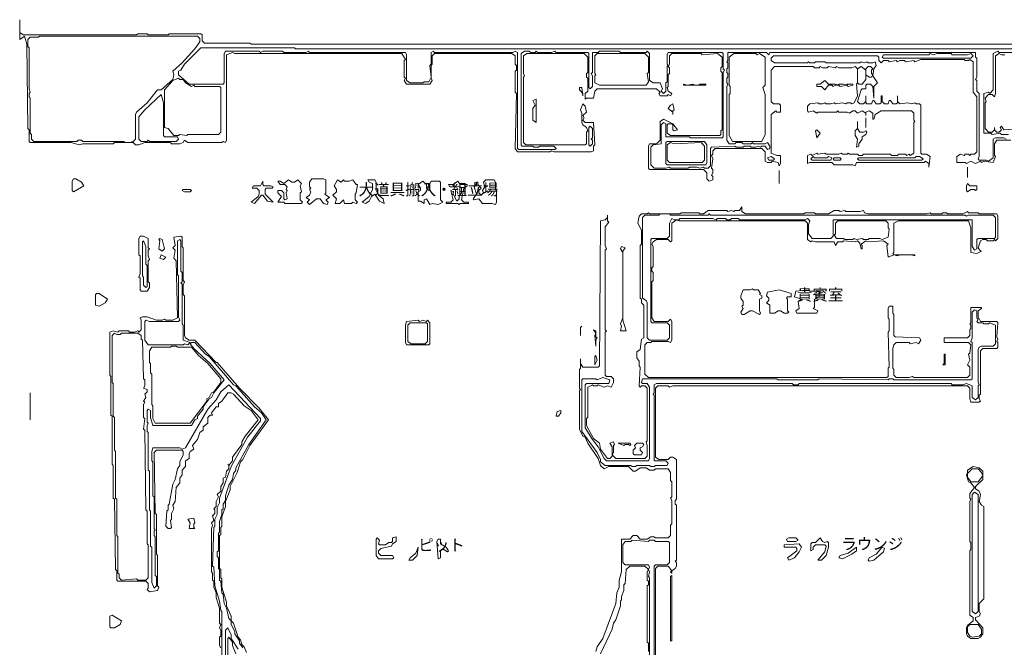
# Model space of a CAD drawing. Header units: millimetres. Extents: x -1438 to 61027, y -4147 to 36493.
# Tile 2 of 4: x -411 to 34212, y 14445 to 36493. Entities that reach past the tile are written whole.
import ezdxf

# ---------------------------------------------------------------- set-up
doc = ezdxf.new("R2010")
doc.units = ezdxf.units.MM
doc.layers.add('EDITABLE_ROOM_LABELS', color=7, linetype='Continuous', lineweight=18, true_color=0x50555f)
doc.layers.add('RASTER_CONTOURS', color=7, linetype='Continuous', lineweight=18, true_color=0x50555f)
doc.styles.add('JAPANESE', font='msgothic.ttc')

msp = doc.modelspace()

# ---------------------------------------------------------------- linework, layer by layer
at = {"layer": 'RASTER_CONTOURS'}
for points in [[(34973, 35630), (7726, 35630), (7685, 35671), (6082, 35671), (6000, 35753), (6000, 35959), (5959, 36000), (4849, 36000), (4808, 35959), (4110, 35959), (4068, 36000), (3740, 36000), (3699, 35959), (-288, 35959), (-411, 36041), (-411, 36493), (-411, 35795), (-247, 35918), (-164, 35630), (-123, 32671), (-82, 32630), (-82, 32219), (-41, 32178), (1397, 32178), (1685, 32096), (1808, 32137), (2877, 32137), (2918, 32178), (3575, 32178), (3658, 32096), (3781, 32096), (3986, 32178), (4890, 32178), (4932, 32137), (5219, 32137), (5342, 32178), (5384, 32260), (5507, 32178), (6699, 32178), (6740, 32219), (6822, 32178), (6863, 32260), (6863, 35260), (7068, 35342), (7151, 35301), (13027, 35301), (13151, 35096), (13110, 35055), (13110, 34479), (13151, 34438), (13110, 34356), (13192, 34233), (14014, 34233), (14096, 34356), (14055, 34438), (14055, 34890), (14096, 34932), (14096, 35219), (14178, 35301), (16890, 35301), (17014, 35219), (17014, 34932), (17055, 34890), (17055, 34726), (17014, 34685), (17014, 33945), (17055, 33904), (17014, 31973), (17096, 31849), (18247, 31849), (18288, 31890), (18370, 31849), (19685, 31849), (19767, 31890), (19767, 32055), (19808, 32096), (19767, 32877), (19479, 32877), (19397, 32959), (19438, 33041), (19397, 33123), (19521, 33247), (19479, 33452), (19397, 33534), (19315, 33329), (19356, 33205), (19356, 32877), (19397, 32795), (19521, 32712), (19562, 32589), (19521, 32548), (19521, 32137), (19479, 32096), (17384, 32096), (17301, 32178), (17301, 34479), (17342, 34521), (17301, 34603), (17301, 35219), (17425, 35301), (19438, 35301), (19562, 35178), (19562, 34644), (19521, 34603), (19521, 34479), (19562, 34438), (19562, 33986), (19479, 33904), (19479, 33699), (19521, 33740), (19767, 33740), (19808, 33986), (19890, 34068), (21986, 34068), (22110, 33945), (22068, 33904), (22110, 33822), (22356, 33822), (22397, 33863), (22479, 33822), (22521, 33904), (22397, 33986), (22356, 34110), (22397, 34151), (22397, 34562), (22438, 34603), (22438, 34808), (22397, 34849), (22438, 34932), (22438, 35219), (22521, 35301), (23548, 35301), (23589, 35260), (24123, 35301), (24288, 35178), (24288, 34849), (24247, 34808), (24247, 34685), (24288, 34644), (24288, 32630), (24247, 32589), (24247, 32466), (24205, 32425), (22479, 32425), (22356, 32507), (22356, 32795), (22397, 32836), (22521, 32836), (22562, 32795), (22562, 32630), (22603, 32589), (22726, 32630), (22562, 32836), (22233, 33000), (22110, 32918), (22110, 32260), (21986, 32137), (21740, 32137), (21699, 32055), (21699, 31274), (21740, 31233), (23630, 31233), (23753, 31110), (23753, 30904), (23836, 30822), (23959, 30863), (23959, 30986), (23918, 31027), (23959, 31110), (23959, 31233), (23918, 31274), (23959, 31603), (23918, 31726), (23959, 31767), (23959, 31890), (24041, 31973), (25685, 31973), (25808, 31849), (25808, 31521), (25890, 31479), (26014, 31479), (26055, 31521), (26260, 31479), (26301, 31356), (26342, 31438), (26342, 31726), (26219, 31726), (26014, 31808), (26014, 33164), (26178, 33288), (26219, 33247), (26342, 33247), (26342, 33493), (26301, 33534), (26096, 33534), (26014, 33616), (26014, 34726), (26137, 34849), (27493, 34849), (27534, 34808), (27699, 34808), (27740, 34849), (27822, 34808), (27986, 34808), (28027, 34849), (28274, 34808), (28315, 34849), (28397, 34808), (28849, 34808), (28973, 34849), (29055, 34767), (29055, 34274), (29014, 34233), (29055, 33822), (28932, 33575), (28849, 33534), (28808, 33575), (28685, 33575), (28644, 33534), (28521, 33575), (28274, 33534), (28233, 33575), (28110, 33534), (27945, 33534), (27904, 33575), (27822, 33534), (27699, 33534), (27658, 33575), (27370, 33534), (27288, 33452), (27288, 33288), (27329, 33247), (27493, 33288), (27616, 33205), (27658, 33247), (28315, 33247), (28356, 33288), (28397, 33247), (28685, 33247), (28767, 33205), (28890, 33288), (28973, 33288), (29055, 33205), (29219, 33288), (29342, 33205), (29342, 33123), (29342, 33247), (29466, 33288), (29589, 33205), (29589, 33000), (29630, 33000), (29671, 33164), (29877, 33288), (30945, 33288), (31027, 33205), (31027, 32959), (31068, 32918), (31027, 32877), (31027, 31808), (30904, 31726), (30863, 31767), (30781, 31726), (30740, 31767), (30493, 31767), (30452, 31726), (30247, 31726), (30205, 31767), (29260, 31767), (29219, 31726), (29096, 31726), (29055, 31767), (28767, 31767), (28726, 31808), (28685, 31767), (28521, 31767), (28479, 31808), (28397, 31767), (27945, 31767), (27904, 31808), (27658, 31767), (27616, 31808), (27452, 31726), (27411, 31767), (27288, 31726), (27288, 31438), (27370, 31479), (28151, 31479), (28233, 31397), (28890, 31397), (28973, 31356), (29014, 31479), (31397, 31479), (31438, 31521), (31562, 31438), (31562, 31315), (31603, 31685), (31479, 31767), (31315, 31767), (31274, 31808), (31274, 33493), (31233, 33534), (31110, 33534), (31068, 33575), (30945, 33534), (30822, 33575), (30534, 33534), (30452, 33616), (30452, 33822), (30452, 33575), (30411, 33534), (30288, 33534), (30205, 33658), (30164, 33658), (30123, 33534), (30000, 33534), (29918, 33616), (29918, 33822), (29877, 33822), (29877, 33575), (29836, 33534), (29712, 33534), (29630, 33658), (29589, 33658), (29548, 33534), (29384, 33534), (29342, 33575), (29342, 33822), (29342, 33616), (29260, 33534), (29137, 33534), (29055, 33616), (29178, 34027), (29219, 34068), (29342, 34068), (29342, 34192), (29384, 34233), (29507, 34233), (29589, 34151), (29630, 33740), (29630, 34151), (29753, 34274), (29589, 34521), (29630, 34767), (29712, 34890), (29671, 35014), (29589, 34973), (29425, 34973), (29384, 35014), (29301, 34973), (29178, 35014), (29137, 34973), (27945, 34973), (27904, 35014), (27575, 35014), (27534, 34973), (27370, 34973), (27329, 35014), (27288, 34973), (26137, 34973), (26014, 35055), (26014, 35137), (26096, 35219), (29753, 35219), (29795, 35178), (29795, 35055), (29877, 34973), (29959, 35055), (30123, 35055), (30164, 35014), (30411, 35055), (30452, 35014), (30534, 35055), (30699, 35055), (30740, 35014), (31027, 35055), (31068, 35014), (31274, 35096), (32795, 35096), (32836, 35055), (32959, 35055), (33000, 35096), (33123, 35014), (33123, 33945), (33247, 33781), (33247, 31849), (33164, 31767), (33041, 31767), (33000, 31726), (32959, 31767), (32836, 31767), (32795, 31726), (32671, 31767), (32548, 31685), (32548, 31479), (32836, 31479), (32877, 31438), (33041, 31521), (33205, 31438), (33370, 31521), (33411, 31479), (33493, 31521), (33822, 31479), (33904, 31685), (33863, 31726), (33863, 32137), (33945, 32260), (34438, 32260)], [(34274, 32301), (34192, 32342), (33904, 32342), (33822, 32301), (33822, 31644), (33658, 31521), (33575, 31562), (33329, 31562), (33288, 31603), (33329, 31685), (33329, 33904), (33247, 33986), (33247, 34356), (33205, 34397), (33247, 34479), (33247, 35137), (33205, 35178), (33205, 35342), (25973, 35342), (25932, 35260), (25849, 35342), (24493, 35342), (24493, 35055), (24452, 35014), (24493, 34973), (24493, 34808), (24452, 34767), (24452, 34644), (24493, 34603), (24493, 34479), (24452, 34438), (24452, 34274), (24493, 34233), (24452, 34151), (24452, 32260), (24534, 32137), (24740, 32137), (24781, 32178), (24986, 32178), (25027, 32137), (25315, 32137), (25356, 32178), (25397, 32137), (25808, 32137), (25890, 32178), (25973, 32055), (25973, 31973), (25890, 31932), (25808, 32055), (25685, 32055), (25644, 32014), (25562, 32055), (25479, 32014), (25315, 32014), (25274, 32055), (25068, 32055), (25027, 32014), (24781, 32014), (24740, 32055), (23918, 32014), (23877, 31973), (23877, 31356), (23795, 31274), (23671, 31274), (23630, 31315), (23507, 31274), (23384, 31315), (23137, 31315), (23096, 31274), (22479, 31274), (22438, 31315), (22315, 31274), (21904, 31274), (21781, 31397), (21781, 32014), (21863, 32096), (22151, 32137), (22151, 32795), (22233, 32877), (22315, 32836), (22315, 32384), (23137, 32384), (23178, 32342), (24288, 32342), (24329, 32384), (24329, 34644), (24370, 34726), (24329, 34767), (24329, 35301), (24288, 35342), (22397, 35342), (22356, 35260), (22356, 34932), (22397, 34890), (22356, 34849), (22356, 34315), (22315, 34274), (22315, 33986), (22233, 33904), (22151, 33986), (22192, 34068), (22110, 34274), (21863, 34274), (21740, 34356), (21740, 35301), (21658, 35384), (21616, 35342), (20712, 35342), (20671, 35384), (19973, 35384), (19932, 35342), (19726, 35342), (19726, 34644), (19685, 34603), (19726, 34521), (19726, 34151), (19644, 34068), (19603, 34110), (19603, 35301), (19562, 35342), (18452, 35342), (18411, 35384), (18288, 35342), (17795, 35342), (17753, 35384), (17712, 35342), (17548, 35342), (17507, 35384), (17342, 35384), (17219, 35301), (17219, 32096), (17260, 32055), (17630, 32055), (17671, 32014), (17836, 32014), (17877, 32055), (18370, 32055), (18452, 31973), (18411, 31932), (17137, 31932), (17096, 31973), (17096, 35342), (17014, 35384), (16932, 35342), (14178, 35342), (14137, 35384), (14055, 35342), (14055, 34932), (14014, 34890), (14055, 34479), (13973, 34315), (13808, 34315), (13767, 34274), (13315, 34274), (13192, 34356), (13192, 35260), (13151, 35342), (9781, 35342), (9740, 35384), (9658, 35342), (8877, 35342), (8836, 35384), (8137, 35384), (8055, 35342), (8014, 35384), (6822, 35384), (6781, 35301), (6781, 34274), (6740, 34233), (5548, 34233), (5178, 34562), (5178, 34685), (5260, 34726), (5384, 34932), (5959, 35507), (9247, 35507), (9288, 35466), (36288, 35466)], [(35959, 35342), (34027, 35342), (33986, 35384), (33822, 35301), (33822, 34027), (33699, 33904), (33658, 33945), (33493, 33904), (33493, 32507), (33740, 32507), (33781, 32466), (34068, 32507), (34110, 32466), (34356, 32466)], [(34808, 32671), (34192, 32630), (34110, 32753), (34068, 32712), (34110, 32630), (34027, 32548), (33945, 32548), (33863, 32630), (33863, 32712), (33863, 32630), (33781, 32548), (33658, 32548), (33534, 32671), (33534, 33575), (33575, 33616), (33534, 33740), (33658, 33863), (33781, 33863), (33863, 33781), (33904, 33904), (33904, 35219), (34027, 35301), (34110, 35260), (34233, 35260)], [(21945, 12000), (21945, 17219), (22027, 17301), (22397, 17301), (22521, 17137), (22479, 17096), (22521, 17055), (22521, 17137), (22644, 17219), (22685, 17301), (22685, 17425), (22644, 17466), (22685, 17507), (22685, 19438), (22644, 19479), (22644, 19603), (22685, 19644), (22685, 21041), (22562, 21123), (22479, 21123), (22397, 21041), (22068, 21041), (21945, 21123), (21945, 23548), (22027, 23630), (22397, 23630), (22438, 23589), (22562, 23630), (32918, 23630), (33000, 23548), (33000, 23178), (33041, 23055), (33329, 23055), (33370, 23096), (33329, 23178), (33329, 23301), (33370, 23342), (33370, 24863), (33452, 24945), (33945, 24945), (33986, 24986), (33986, 25151), (33945, 25192), (33986, 25274), (33945, 25356), (33986, 25849), (33945, 25890), (33370, 25890), (33288, 26055), (33288, 26260), (33411, 26342), (33411, 26384), (33041, 26384), (33041, 25849), (33000, 25808), (33041, 25767), (33041, 25644), (33000, 25603), (33000, 25397), (32918, 25315), (32096, 25315), (32096, 25151), (32959, 25151), (33041, 25068), (33000, 24781), (32959, 24740), (33000, 24534), (32918, 24370), (33000, 24288), (33000, 24000), (32918, 23918), (31027, 23918), (30986, 23959), (30863, 23918), (30411, 23918), (30329, 24000), (30329, 24205), (30288, 24247), (30288, 24945), (30329, 25068), (30411, 25151), (30863, 25151), (30904, 25110), (31110, 25151), (31192, 25110), (31274, 25233), (31233, 25315), (30370, 25356), (30329, 25397), (30329, 26137), (30288, 26178), (30288, 26425), (30164, 26425), (30123, 26342), (30123, 26014), (30164, 25973), (30164, 25562), (30123, 25521), (30164, 24288), (30123, 24247), (30123, 23959), (30082, 23918), (21699, 23918), (21575, 24041), (21575, 25068), (21658, 25151), (21781, 25151), (21822, 25192), (22397, 25192), (22479, 25151), (22521, 25233), (22521, 25890), (22479, 25973), (22397, 25890), (21904, 25890), (21822, 26014), (21822, 27288), (21863, 27329), (21863, 27616), (21822, 27658), (21822, 27781), (21863, 27822), (21863, 28521), (21822, 28603), (21863, 28685), (21986, 28767), (22397, 28767), (22479, 28685), (22521, 28726), (22521, 29342), (22685, 29466), (22767, 29425), (27205, 29425), (27288, 29342), (27288, 28767), (27411, 28685), (27452, 28726), (27575, 28685), (28233, 28685), (28274, 28562), (28356, 28685), (28521, 28685), (28562, 28726), (28973, 28685), (29055, 28726), (29137, 28644), (29178, 28438), (29219, 28438), (29219, 28562), (29178, 28603), (29342, 28726), (29425, 28685), (29959, 28726), (30123, 28603), (30082, 28562), (30123, 28151), (30329, 28233), (30452, 28192), (30534, 28233), (30945, 28233), (31068, 28192), (31068, 28233), (30329, 28233), (30288, 28274), (30329, 28315), (30329, 29342), (30493, 29425), (32959, 29425), (33041, 29178), (33041, 28315), (33247, 28274), (33411, 28356), (33370, 28356), (33288, 28479), (33370, 28726), (33452, 28767), (33575, 28767), (33616, 28726), (33822, 28726), (33863, 28767), (33904, 28726), (33986, 28808), (33986, 29589), (33945, 29671), (33329, 29671), (33288, 29712), (32959, 29712), (32918, 29753), (32753, 29671), (32219, 29671), (32178, 29712), (32055, 29712), (32014, 29671), (31644, 29671), (31603, 29712), (31479, 29671), (29425, 29671), (29301, 29712), (29260, 29795), (29137, 29753), (28644, 29753), (28603, 29795), (28438, 29753), (28397, 29795), (28233, 29795), (28027, 29671), (27575, 29671), (27534, 29712), (27205, 29712), (27164, 29671), (25110, 29671), (24986, 29753), (24986, 29918), (24904, 29795), (24740, 29795), (24699, 29753), (24616, 29795), (24493, 29753), (24452, 29795), (23795, 29795), (23630, 29671), (23507, 29671), (23466, 29712), (22849, 29712), (22808, 29671), (21740, 29671), (21699, 29712), (21658, 29671), (21452, 29671), (21370, 29589), (21329, 29342), (21452, 29096), (21452, 28603), (21411, 28562), (21411, 26712), (21452, 26671), (21452, 26548), (21534, 26466), (21534, 25315), (21452, 25274), (21411, 24904), (21288, 24822), (21288, 24616), (21370, 24493), (21370, 24329), (21411, 24288), (21370, 23630), (21411, 23589), (21452, 23630), (21575, 23630), (21658, 23548), (21658, 21699), (21616, 21658), (21658, 21534), (21658, 21164), (21575, 21082), (20548, 21082), (20425, 21205), (20466, 21288), (20466, 21534), (20507, 21575), (20466, 21658), (20342, 21616), (20425, 21493), (20425, 21164), (20342, 21082), (20260, 21082), (20014, 21411), (19973, 21616), (19767, 21781), (19521, 22233), (19521, 22479), (19562, 22521), (19562, 23589), (19726, 23671), (19767, 23630), (19890, 23630), (19932, 23671), (20137, 23589), (20260, 23630), (20384, 23589), (20466, 23753), (20466, 23877), (20384, 23959), (20219, 23959), (20178, 24000), (20178, 25521), (20219, 25562), (20178, 25603), (20178, 28397), (20219, 28438), (20178, 28562), (20178, 29219), (20301, 29384), (20260, 29425), (20260, 29630), (20260, 29548), (20178, 29466), (20014, 29425), (19973, 24329), (19932, 24288), (19397, 24288), (19315, 24411), (19315, 24575), (19315, 24247), (19274, 24205), (19274, 23548), (19315, 23507), (19274, 23466), (19274, 22110), (19397, 21863), (19479, 21822), (19562, 21616), (19932, 21082), (20014, 20836), (20137, 20712), (20301, 20795), (21000, 20795), (21164, 20630), (21247, 20630), (21411, 20753), (21616, 20753), (21740, 20671), (21904, 20671), (21945, 20712), (22397, 20712), (22479, 20589), (22479, 20301), (22521, 20260), (22521, 19726), (22479, 19685), (22521, 19603), (22521, 18781), (22479, 18740), (22479, 18370), (22397, 18288), (21945, 18288), (21904, 18329), (21781, 18329), (21658, 18247), (21411, 18247), (21288, 18370), (21164, 18370), (21041, 18247), (20753, 18247), (20753, 17096), (20671, 16808), (20671, 16562), (20589, 16356), (20548, 15986), (20096, 14753), (19890, 14466), (19849, 14301)], [(7562, 14260), (7479, 14466), (7397, 14548), (7356, 14712), (7274, 14795), (7110, 15288), (7027, 15370), (7027, 15534), (6863, 15904), (6863, 16027), (6699, 16562), (6699, 16849), (6658, 16890), (6658, 17178), (6616, 17219), (6616, 18370), (6658, 18411), (6658, 18658), (6699, 18699), (6699, 19027), (6822, 19397), (6822, 19562), (6986, 19973), (6986, 20096), (7233, 20589), (7356, 20959), (7438, 21041), (7685, 21534), (8342, 22438), (8014, 22849), (7315, 23548), (6534, 24452), (6493, 24452), (5753, 25233), (5548, 25233), (5425, 25315), (5384, 25397), (5384, 26795), (5342, 26836), (5342, 27164), (5384, 27288), (5342, 27329), (5342, 28479), (5301, 28521), (5301, 28849), (5260, 28890), (5014, 28849), (5055, 28562), (4973, 28479), (5055, 28397), (5014, 28110), (5096, 28027), (5137, 26014), (4973, 25932), (4726, 25932), (4685, 25973), (4603, 25932), (4397, 25932), (4068, 26055), (3904, 26055), (3822, 26014), (3863, 25932), (3863, 25603), (3781, 25521), (3740, 25562), (3616, 25521), (3452, 25521), (3411, 25562), (3082, 25562), (3041, 25521), (2877, 25562), (2753, 25521), (2753, 24000), (2795, 23959), (2795, 22603), (2836, 22562), (2836, 20877), (2877, 20836), (2877, 19685), (2918, 19644), (2959, 17178), (3000, 17137), (3000, 16808), (3041, 16767), (4027, 16767), (4110, 16685), (4110, 16521), (4068, 16479), (4151, 16397), (4438, 16438), (4479, 16562), (4438, 16603), (4438, 17671), (4397, 17712), (4397, 19110), (4356, 19151), (4315, 21288), (4397, 21370), (5301, 21370), (5342, 21329), (5342, 21205), (5219, 20959), (5219, 20836), (5137, 20712), (5055, 20342), (4973, 20178), (4849, 19479), (4808, 19438), (4808, 19274), (4767, 19233), (4726, 18699), (4808, 18616), (4890, 18616), (4932, 18658), (4890, 18904), (4932, 18945), (4932, 19151), (5014, 19315), (4973, 19438), (5055, 19562), (5096, 20055), (5219, 20219), (5219, 20384), (5301, 20507), (5301, 20671), (5425, 20795), (5425, 21000), (5548, 21082), (5548, 21247), (5589, 21329), (5712, 21411), (5671, 21534), (5836, 21740), (5918, 21986), (6041, 22068), (6041, 22192), (6205, 22315), (6205, 22521), (6288, 22603), (6370, 22603), (6329, 22685), (6493, 22890), (6575, 22890), (6575, 23014), (6699, 23096), (6904, 23384), (7027, 23384), (7110, 23342), (7479, 22932), (7726, 22767), (7973, 22438), (7521, 21863), (7397, 21658), (7397, 21575), (7068, 21123), (7068, 21000), (6945, 20836), (6904, 20877), (6945, 20836), (6945, 20712), (6863, 20630), (6822, 20425), (6740, 20384), (6740, 20219), (6658, 20096), (6658, 19932), (6534, 19808), (6575, 19726), (6493, 19562), (6493, 19397), (6411, 19315), (6452, 19274), (6452, 19151), (6370, 19068), (6411, 18904), (6329, 18822), (6370, 18740), (6329, 18616), (6329, 17096), (6370, 17055), (6370, 16808), (6411, 16767), (6411, 16562), (6493, 16356), (6493, 16192), (6616, 15822), (6616, 15288), (6658, 15247), (6616, 15123), (6658, 15041), (6658, 14836), (6616, 14795), (6616, 14507), (6658, 14425)], [(6699, 9740), (6699, 15699), (6658, 15740), (6616, 16068), (6452, 16603), (6411, 17260), (6370, 17301), (6411, 18658), (6452, 18699), (6452, 18945), (6534, 19110), (6534, 19356), (6616, 19521), (6616, 19685), (7027, 20795), (7603, 21822), (8055, 22397), (8055, 22479), (6945, 23671), (6658, 23425), (6493, 23137), (6205, 22808), (5425, 21452), (5301, 21411), (5219, 21452), (4274, 21452), (4233, 21329), (4233, 21000), (4274, 20959), (4274, 19767), (4315, 19726), (4315, 18616), (4356, 18575), (4315, 18534), (4315, 18370), (4356, 18329), (4356, 16973), (4397, 16932), (4397, 16603), (4315, 16521), (4233, 16726), (4233, 17959), (4192, 18000), (4192, 19233), (4151, 19274), (4151, 20630), (4110, 20671), (4110, 21986), (4068, 22027), (4068, 22233), (4110, 22315), (4068, 22356), (4068, 22767), (4110, 22808), (4192, 22767), (4192, 22521), (4274, 22233), (5630, 22233), (5753, 22438), (5836, 22479), (5836, 22562), (6041, 22808), (6041, 22890), (6247, 23178), (6329, 23219), (6411, 23384), (6781, 23836), (6288, 24411), (5712, 24945), (5589, 25110), (5630, 25151), (5753, 25151), (6123, 24740), (6247, 24658), (7110, 23671), (7192, 23630), (7849, 22890), (8096, 22685), (8260, 22438), (7644, 21575), (7192, 20753), (7192, 20671), (7110, 20548), (7068, 20342), (6945, 20137), (6822, 19767), (6822, 19603), (6740, 19479), (6740, 19315), (6699, 19274), (6699, 19110), (6616, 18863), (6616, 18493), (6575, 18452), (6575, 17836), (6534, 17795), (6534, 17630), (6575, 17589), (6575, 17219), (6616, 17178), (6616, 16808), (6658, 16767), (6699, 16356), (6740, 16315), (6781, 15986), (6863, 15822), (6945, 15452), (7027, 15370), (7027, 15247), (7151, 15000), (7151, 14918), (7315, 14671), (7315, 14589), (7438, 14425)], [(21740, 11795), (21740, 16890), (21699, 16932), (21740, 17096), (21699, 17178), (21740, 17260), (21699, 17342), (20877, 17342), (20795, 17425), (20795, 18041), (20877, 18164), (21082, 18164), (21123, 18205), (21699, 18164), (21740, 18205), (21904, 18205), (21945, 18164), (22397, 18164), (22438, 18123), (22438, 17425), (22356, 17342), (21945, 17342), (21904, 17301), (21904, 12041)], [(20014, 14219), (20425, 15082), (20466, 15288), (20548, 15411), (20712, 15904), (20712, 16068), (20753, 16110), (20753, 16233), (20836, 16438), (20836, 16644), (20877, 16685), (20918, 17178), (21041, 17301), (21575, 17301), (21699, 17178), (21658, 17096), (21658, 16808), (21699, 16767), (21699, 16644), (21658, 16603), (21658, 14630), (21699, 14589), (21699, 14301)], [(7274, 14384), (7027, 14753), (7027, 14877), (6904, 15123), (6822, 15041), (6822, 13479)], [(6904, 13890), (6904, 14753), (6945, 14795), (7068, 14630), (7068, 14507), (7192, 14219)]]:
    msp.add_lwpolyline(points, dxfattribs=at)
for points in [[(0, 32301), (0, 32466), (-41, 32507), (-41, 33740), (-82, 33781), (-82, 33904), (-41, 33945), (-82, 34068), (-82, 35507), (-123, 35548), (-123, 35795), (-41, 35877), (247, 35877), (288, 35918), (5836, 35918), (5918, 35836), (5918, 35712), (5753, 35466), (5301, 34973), (4973, 34685), (5014, 34562), (4973, 34397), (4562, 34027), (4438, 34027), (4068, 33575), (3699, 33247), (3658, 33164), (3658, 32301), (3575, 32219), (3452, 32178), (3288, 32178), (3247, 32219), (1808, 32219), (1767, 32260), (1644, 32260), (1603, 32219), (82, 32219)], [(19808, 35219), (19890, 35301), (21575, 35301), (21699, 35178), (21699, 34644), (21658, 34603), (21699, 34315), (21616, 34192), (19973, 34192), (19808, 34274), (19808, 34521), (19849, 34562), (19808, 34603)], [(24699, 35301), (25479, 35301), (25521, 35260), (25603, 35301), (25808, 35178), (25808, 34192), (25726, 34110), (25808, 33863), (25808, 32466), (25685, 32219), (24658, 32219), (24534, 32425), (24534, 33863), (24575, 33904), (24575, 34151), (24534, 34192), (24534, 35178)], [(33123, 35219), (33041, 35137), (29959, 35137), (29918, 35178), (29959, 35260), (31562, 35260), (31603, 35301), (31726, 35260), (31849, 35301), (32342, 35301), (32384, 35260), (32918, 35260), (33041, 35301)], [(29178, 34849), (29342, 34726), (29342, 34397), (29219, 34233), (29096, 34233), (29055, 34274), (29055, 34767)], [(29425, 34849), (29507, 34849), (29589, 34767), (29548, 34726), (29548, 34603), (29589, 34562), (29548, 34479), (29466, 34479), (29342, 34562), (29342, 34767)], [(4973, 34356), (5178, 34438), (5219, 34397), (5342, 34397), (5425, 34274), (5630, 34151), (5712, 34192), (5753, 34151), (6616, 34151), (6658, 34110), (6658, 32548), (6575, 32466), (5507, 32466), (5466, 32425), (5219, 32466), (5178, 32425), (5014, 32425), (4808, 32671), (4685, 32712), (4685, 34027)], [(27616, 34233), (27616, 34151), (27781, 34151), (27904, 34027), (28027, 34192), (28151, 34192), (28192, 34151), (28274, 34192), (28397, 34192), (28438, 34151), (28685, 34192), (28726, 34151), (28890, 34192), (28890, 34233), (28685, 34233), (28644, 34192), (28562, 34233), (28397, 34233), (28356, 34192), (28274, 34233), (28027, 34233), (27904, 34356), (27740, 34233)], [(19274, 34110), (19274, 34027), (19397, 33904), (19397, 33822), (19356, 34110)], [(22932, 34233), (22932, 34192), (23712, 34192), (23712, 34233), (23507, 34233), (23466, 34192), (23301, 34192), (23260, 34233), (23055, 34192)], [(4562, 33863), (4644, 33575), (4644, 32425), (4685, 32384), (5137, 32384), (5178, 32301), (5096, 32219), (4151, 32219), (4110, 32260), (4068, 32219), (3863, 32219), (3781, 32301), (3781, 33082), (3986, 33329)], [(17630, 33658), (17712, 33493), (17630, 33370), (17630, 32959), (17753, 32877), (17753, 33699)], [(22562, 33534), (22479, 33493), (22397, 33370), (22562, 33247), (22562, 33164), (22562, 33288), (22603, 33329)], [(29055, 32918), (29055, 32671), (28973, 32589), (28973, 32425), (29055, 32301), (29014, 32014), (29096, 32055), (29096, 32137), (29219, 32301), (29219, 32384), (29342, 32466), (29384, 32548), (29342, 32589), (29260, 32548), (29137, 32548), (29055, 32671)], [(29342, 33041), (29342, 32712)], [(19644, 32753), (19726, 32671), (19726, 32342), (19685, 32301), (19726, 32260), (19726, 32137), (19644, 32055), (19603, 32096), (19603, 32712)], [(27616, 32630), (27575, 32589), (27616, 32342), (27740, 32507)], [(22315, 32178), (22315, 31438), (22356, 31397), (23712, 31397), (23753, 31479), (23753, 32096), (23671, 32219), (22356, 32219)], [(22356, 32096), (22479, 32178), (22603, 32137), (23548, 32178), (23671, 32055), (23671, 31562), (23589, 31479), (22438, 31479), (22356, 31562)], [(25890, 31644), (26014, 31685), (26137, 31603), (26096, 31562), (25932, 31562)], [(27411, 31603), (27493, 31685), (27534, 31644), (27986, 31644), (28027, 31685), (28151, 31644), (28110, 31562), (27452, 31562)], [(28192, 31603), (28233, 31644), (28438, 31644), (28479, 31603), (28438, 31562), (28233, 31562)], [(31356, 31603), (31315, 31562), (29096, 31562), (29055, 31603), (29096, 31644), (31068, 31644), (31110, 31685), (31233, 31685)], [(26301, 31192), (26301, 30740)], [(32918, 31315), (32918, 30945)], [(1562, 30904), (1479, 30904), (1438, 30822), (1438, 30493), (1479, 30452), (1849, 30658), (1767, 30781)], [(8507, 30616), (8425, 30658), (8178, 30658), (8137, 30699), (8137, 30822), (8055, 30658), (7808, 30658), (7767, 30575), (7932, 30575), (8014, 30493), (8014, 30370), (7973, 30288), (7726, 30082), (7849, 30041), (8096, 30329), (8137, 30329), (8301, 30123), (8507, 30082), (8219, 30370), (8219, 30534), (8260, 30575), (8466, 30575)], [(8671, 30822), (8753, 30699), (8918, 30699), (9000, 30616), (8959, 30534), (9000, 30493), (8959, 30411), (9000, 30205), (8918, 30164), (8877, 30205), (8877, 30411), (8795, 30493), (8671, 30493), (8671, 30411), (8795, 30288), (8671, 30082), (8877, 30082), (8918, 30041), (9493, 30041), (9534, 30082), (9452, 30164), (9452, 30411), (9493, 30452), (9452, 30658), (9493, 30740), (9370, 30863), (9247, 30781), (9164, 30781), (9041, 30863), (8877, 30740), (8753, 30822)], [(9863, 30904), (9781, 30781), (9781, 30616), (9822, 30575), (9781, 30534), (9822, 30452), (9781, 30329), (9658, 30247), (9781, 30164), (9699, 30082), (9781, 30000), (10027, 30205), (10151, 30205), (10274, 30041), (10397, 30000), (10438, 30082), (10356, 30164), (10479, 30247), (10315, 30370), (10356, 30411), (10356, 30863), (10274, 30904)], [(10767, 30863), (10644, 30658), (10726, 30534), (10726, 30452), (10603, 30329), (10726, 30205), (10685, 30041), (10849, 30041), (10973, 30164), (11014, 30041), (11260, 30041), (11301, 30082), (11425, 30041), (11466, 30082), (11384, 30164), (11384, 30370), (11425, 30411), (11466, 30699), (11425, 30699), (11301, 30863), (11178, 30822), (11014, 30822), (10973, 30863), (10890, 30781)], [(11836, 30863), (11877, 30781), (12000, 30740), (12000, 30534), (11877, 30288), (11630, 30082), (11753, 30041), (11877, 30123), (11959, 30288), (12082, 30370), (12247, 30123), (12411, 30041), (12370, 30205), (12205, 30329), (12123, 30493), (12123, 30781), (12082, 30863)], [(13603, 30699), (13685, 30575), (13685, 30493), (13603, 30452), (13603, 30123), (13685, 30123), (13808, 30041), (13808, 30164), (13890, 30205), (14014, 30000), (14096, 30041), (14301, 30000), (14466, 30082), (14384, 30164), (14384, 30781), (14342, 30822), (14055, 30822), (14014, 30740), (14014, 30534), (13973, 30493), (13890, 30575), (13890, 30699), (13767, 30822)], [(14671, 30699), (14712, 30616), (14836, 30616), (14877, 30658), (15082, 30616), (15123, 30575), (15123, 30411), (15041, 30288), (15041, 30205), (14959, 30123), (14836, 30370), (14836, 30452), (14753, 30493), (14836, 30164), (14753, 30082), (14589, 30082), (14589, 30041), (15000, 30041), (15041, 30000), (15082, 30041), (15370, 30041), (15370, 30082), (15205, 30082), (15123, 30164), (15205, 30575), (15329, 30658), (15329, 30699), (15082, 30699), (15000, 30822), (14836, 30699)], [(15658, 30781), (15658, 30699), (15575, 30616), (15658, 30370), (15534, 30205), (15575, 30164), (15740, 30205), (15863, 30041), (16192, 30041), (16315, 30000), (16356, 30082), (16356, 30493), (16315, 30534), (16315, 30781), (16274, 30863), (15986, 30863), (15904, 30781), (15945, 30616), (15863, 30493), (15904, 30411), (15822, 30329), (15740, 30411), (15740, 30493), (15822, 30575), (15699, 30699), (15699, 30781)], [(5301, 30493), (5384, 30452), (5589, 30452), (5630, 30493), (5589, 30534), (5342, 30534)], [(32877, 30658), (32877, 30493), (32918, 30452), (33041, 30534), (33164, 30534), (33205, 30493), (33247, 30534), (33247, 30658), (33000, 30658), (32918, 30740)], [(21658, 25315), (21658, 26548), (21616, 26630), (21493, 26712), (21493, 29548), (21575, 29630), (22068, 29630), (22110, 29671), (22438, 29671), (22479, 29630), (23795, 29630), (23836, 29671), (23877, 29630), (32836, 29630), (32877, 29589), (32959, 29630), (33822, 29630), (33904, 29548), (33904, 28849), (33863, 28808), (33288, 28808), (33247, 28767), (33247, 28438), (33164, 28397), (33082, 28521), (33082, 29466), (28192, 29466), (28192, 28890), (28110, 28808), (27452, 28808), (27329, 28973), (27329, 29301), (27370, 29425), (27288, 29507), (27205, 29466), (24904, 29466), (24863, 29507), (24616, 29507), (24575, 29466), (24452, 29466), (24411, 29507), (24123, 29507), (24082, 29466), (23959, 29507), (22808, 29507), (22767, 29466), (22603, 29466), (22521, 29507), (22438, 29342), (22438, 28890), (22356, 28808), (21822, 28808), (21781, 28767), (21781, 25890), (21822, 25849), (22356, 25849), (22438, 25767), (22438, 25315), (22356, 25233), (21740, 25233)], [(28233, 28932), (28274, 28973), (28274, 29342), (28356, 29425), (30041, 29425), (30123, 29342), (30123, 29178), (30164, 29137), (30123, 28849), (29918, 28767), (29836, 28808), (29466, 28808), (29425, 28767), (29260, 28767), (29219, 28808), (29014, 28767), (28932, 28808), (28890, 28767), (28603, 28767), (28562, 28808), (28315, 28808)], [(3822, 28890), (3781, 28808), (3781, 28233), (3822, 28192), (3822, 27575), (3781, 27452), (3822, 27411), (3822, 27000), (3863, 26959), (4068, 26959), (4151, 27082), (4151, 27247), (4110, 27288), (4110, 28027), (4151, 28068), (4110, 28192), (4110, 28397), (4151, 28438), (4110, 28479), (4110, 28808), (3945, 28890)], [(5219, 28767), (5260, 28726), (5260, 27658), (5301, 27616), (5301, 27288), (5260, 27247), (5301, 27205), (5301, 25808), (5342, 25767), (5342, 25233), (5589, 25151), (5507, 25068), (5384, 25110), (5342, 25068), (4110, 25068), (3986, 25233), (3986, 25890), (4027, 25932), (4151, 25890), (5178, 25890), (5219, 25932), (5178, 26055), (5178, 27493), (5137, 27534), (5137, 28726)], [(4521, 28808), (4479, 28767), (4521, 28726), (4479, 28438), (4603, 28356), (4685, 28438), (4603, 28767)], [(3945, 28726), (4027, 28521), (4027, 27904), (4068, 27863), (4068, 27123), (4027, 27082), (3945, 27164), (3945, 27452), (3904, 27493), (3904, 28685)], [(20753, 28521), (20712, 28438), (20795, 28315), (20795, 26014), (20712, 25808), (20753, 25726), (20712, 25562), (20918, 25562), (20795, 25932), (20795, 28356), (20877, 28479)], [(4562, 28233), (4521, 28110), (4644, 28068), (4726, 28151)], [(25562, 27000), (25397, 27000), (25356, 27041), (25274, 27000), (25027, 27000), (24945, 26795), (24945, 26712), (25027, 26589), (25027, 26466), (24986, 26425), (25027, 26342), (24945, 26219), (24986, 26137), (25068, 26137), (25274, 26260), (25356, 26260), (25603, 26137), (25644, 26178), (25603, 26260), (25603, 26671), (25685, 26712), (25685, 26795), (25603, 26836), (25644, 26877)], [(2301, 26877), (2260, 26836), (2260, 26466), (2384, 26425), (2589, 26548), (2671, 26671), (2384, 26877)], [(25890, 26918), (25849, 26795), (25932, 26712), (25932, 26630), (25849, 26548), (25973, 26466), (25973, 26178), (26137, 26178), (26260, 26260), (26342, 26260), (26466, 26178), (26589, 26178), (26630, 26219), (26589, 26260), (26589, 26671), (26548, 26712), (26589, 26753), (26712, 26753), (26712, 26877), (26301, 27000)], [(26877, 26959), (26836, 26753), (27082, 26671), (26959, 26589), (27000, 26342), (26877, 26260), (26918, 26178), (27616, 26178), (27658, 26260), (27493, 26342), (27534, 26384), (27534, 26671), (27699, 26753), (27699, 26918), (27658, 26959), (27370, 26959), (27329, 27000)], [(33904, 25767), (33904, 25110), (33822, 25027), (33411, 25027), (33329, 24986), (33288, 24904), (33288, 23753), (33329, 23671), (33288, 23630), (33288, 23219), (33205, 23137), (33082, 23219), (33082, 23630), (32877, 23712), (32753, 23671), (32384, 23671), (32342, 23712), (27000, 23712), (26959, 23671), (26795, 23671), (26753, 23712), (21986, 23712), (21904, 23671), (21904, 23384), (21863, 23342), (21904, 23301), (21904, 21000), (22315, 21000), (22397, 20918), (22356, 20836), (21945, 20836), (21904, 20795), (21781, 20795), (21740, 20836), (21288, 20836), (21247, 20795), (21123, 20795), (21082, 20836), (20178, 20836), (20014, 20959), (20014, 21041), (19890, 21288), (19356, 22027), (19356, 23836), (19397, 23877), (19849, 23877), (19890, 23836), (20096, 23918), (20342, 23836), (20301, 23712), (19521, 23712), (19479, 23671), (19479, 22151), (19726, 21740), (19932, 21493), (20137, 21082), (20219, 21000), (21699, 21000), (21740, 21082), (21740, 23589), (21658, 23712), (21493, 23712), (21452, 23753), (21493, 23877), (26219, 23877), (26260, 23836), (27658, 23836), (27699, 23877), (30123, 23836), (30164, 23877), (30288, 23877), (30329, 23836), (33041, 23836), (33082, 23877), (33082, 25151), (33041, 25192), (33082, 25315), (33082, 26219), (33164, 26301), (33247, 26260), (33247, 26014), (33288, 25973), (33247, 25890), (33288, 25849), (33452, 25849), (33493, 25808), (33658, 25808), (33699, 25849)], [(13192, 25890), (13151, 25767), (13151, 25151), (13192, 25068), (13973, 25068), (14014, 25110), (14014, 25849), (13932, 25932), (13890, 25890), (13767, 25932), (13644, 25890), (13603, 25932)], [(13315, 25849), (13890, 25849), (13932, 25808), (13932, 25192), (13849, 25110), (13356, 25110), (13233, 25192), (13233, 25767)], [(19356, 25726), (19315, 25685), (19315, 25397), (19315, 25685)], [(2918, 25479), (3000, 25438), (3123, 25438), (3164, 25479), (3740, 25479), (3863, 25397), (3863, 25274), (3904, 25233), (3945, 23877), (3986, 23836), (3986, 23630), (3945, 23548), (4068, 23507), (4068, 23425), (3986, 23342), (4027, 23219), (3945, 23096), (3986, 23055), (3945, 22973), (3945, 22521), (3986, 22479), (3945, 22110), (3986, 22068), (4027, 19274), (4068, 19233), (4068, 18082), (4110, 18041), (4110, 16890), (4027, 16808), (3740, 16808), (3699, 16849), (3164, 16808), (3082, 16890), (3082, 17014), (3041, 17055), (3041, 18329), (3000, 18370), (3000, 19644), (2959, 19685), (2959, 21329), (2918, 21370), (2918, 22521), (2877, 22562), (2877, 23712), (2836, 23753), (2836, 25397)], [(19767, 25603), (19849, 25479), (19808, 25397), (19849, 25027), (19849, 25233), (19890, 25315), (19849, 25356), (19849, 25562)], [(4233, 24986), (4890, 24986), (4932, 25027), (5096, 25027), (5137, 24986), (5630, 24986), (5877, 24699), (6205, 24411), (6658, 23877), (6658, 23753), (6411, 23425), (6329, 23384), (6247, 23219), (6164, 23178), (6164, 23096), (5589, 22315), (4356, 22315), (4274, 22479), (4274, 22932), (4233, 22973), (4233, 24041), (4192, 24082), (4192, 24411), (4151, 24452), (4151, 24863)], [(19849, 24699), (19808, 24658), (19808, 24370), (19890, 24534)], [(32137, 24740), (32096, 24740), (32096, 24411), (32055, 24370), (32137, 24370)], [(-41, 23384), (-41, 22438)], [(18616, 22767), (18493, 22726), (18452, 22562), (18534, 22562), (18616, 22685)], [(20630, 21616), (20836, 21534), (20877, 21575), (21000, 21575), (21041, 21534), (21082, 21575), (21041, 21616)], [(21288, 21616), (21205, 21534), (21247, 21452), (21164, 21370), (21164, 21247), (21205, 21205), (21452, 21205), (21493, 21288), (21411, 21370), (21411, 21452), (21493, 21493), (21534, 21575), (21493, 21616)], [(33123, 20795), (32918, 20671), (32918, 20548), (32877, 20507), (32959, 20260), (33041, 20219), (33164, 20055), (33000, 19849), (33000, 19685), (33041, 19644), (33000, 19562), (33000, 18164), (33041, 18123), (33041, 17877), (33000, 17836), (33000, 15575), (33123, 15493), (33123, 15370), (32918, 15205), (32877, 15123), (32877, 14918), (32918, 14836), (33041, 14753), (33288, 14753), (33370, 14795), (33452, 14918), (33452, 15123), (33205, 15411), (33205, 15493), (33329, 15534), (33370, 15616), (33329, 15699), (33329, 15986), (33493, 16151), (33493, 19397), (33411, 19438), (33329, 19562), (33370, 19808), (33329, 19932), (33205, 20014), (33205, 20096), (33452, 20342), (33452, 20630), (33329, 20753)], [(33082, 20712), (33288, 20712), (33411, 20589), (33452, 20466), (33288, 20260), (33041, 20260), (32918, 20425), (32918, 20548)], [(33164, 19890), (33288, 19808), (33288, 15699), (33205, 15616), (33082, 15699), (33082, 19808)], [(5712, 18986), (5507, 18945), (5589, 18822), (5548, 18616), (5753, 18616), (5712, 18658), (5712, 18781), (5753, 18822)], [(12822, 18329), (12699, 18288), (12699, 18164), (12658, 18123), (12575, 18123), (12452, 18041), (12247, 18041), (12205, 18082), (12247, 18205), (12164, 18288), (12123, 18247), (12123, 17671), (12205, 17548), (12699, 17548), (12740, 17589), (12699, 17671), (12288, 17671), (12205, 17753), (12205, 17836), (12288, 17918), (12658, 18000), (12699, 18082), (12822, 18164)], [(14384, 18247), (14301, 18247), (14260, 18164), (14301, 17548), (14384, 17589), (14384, 17836), (14425, 17877), (14507, 17877), (14630, 17795), (14671, 17836), (14589, 17959), (14384, 18082)], [(27000, 18082), (26466, 18041), (26466, 17959), (26877, 17959), (26918, 17918), (26918, 17836), (26589, 17589), (26630, 17507), (26836, 17589), (27000, 17795), (27082, 17959)], [(26548, 18247), (26589, 18164), (26877, 18164), (26959, 18205), (26877, 18288), (26630, 18288)], [(27740, 18288), (27575, 18123), (27452, 18123), (27411, 18082), (27411, 17836), (27493, 17877), (27493, 17959), (27575, 18041), (27904, 18041), (27945, 18000), (27904, 17795), (27658, 17507), (27781, 17507), (27945, 17671), (28027, 17959), (28027, 18123), (27986, 18164), (27904, 18123), (27822, 18164)], [(13603, 17959), (13521, 17753), (13315, 17589), (13274, 17507), (13397, 17507), (13562, 17671)], [(29014, 17959), (28726, 17753), (28438, 17671), (28397, 17589), (28521, 17548), (28849, 17712), (29014, 17836)], [(30000, 17918), (29918, 17959), (29712, 17712), (29466, 17589), (29425, 17507), (29466, 17466), (29630, 17507), (29959, 17795)], [(22521, 16973), (22479, 16932), (22479, 14671), (22521, 14671)], [(2836, 15575), (2753, 15534), (2753, 15164), (2795, 15123), (2918, 15123), (3123, 15247), (3164, 15370)], [(32918, 15164), (33000, 15247), (33288, 15247), (33411, 15082), (33411, 14918), (33329, 14836), (33082, 14795), (33000, 14836), (32918, 14959)]]:
    msp.add_lwpolyline(points, close=True, dxfattribs=at)

# ---------------------------------------------------------------- texts
at = {"layer": 'EDITABLE_ROOM_LABELS', "style": 'JAPANESE'}
for s, p in [('大道具搬入・組立場', (11507, 30329)), ('貴賓室', (26918, 26630)), ('ピット', (13603, 17836)), ('ラウンジ', (28479, 17877))]:
    msp.add_text(s, height=400, dxfattribs=at).set_placement(p)

doc.saveas('drawing.dxf')
